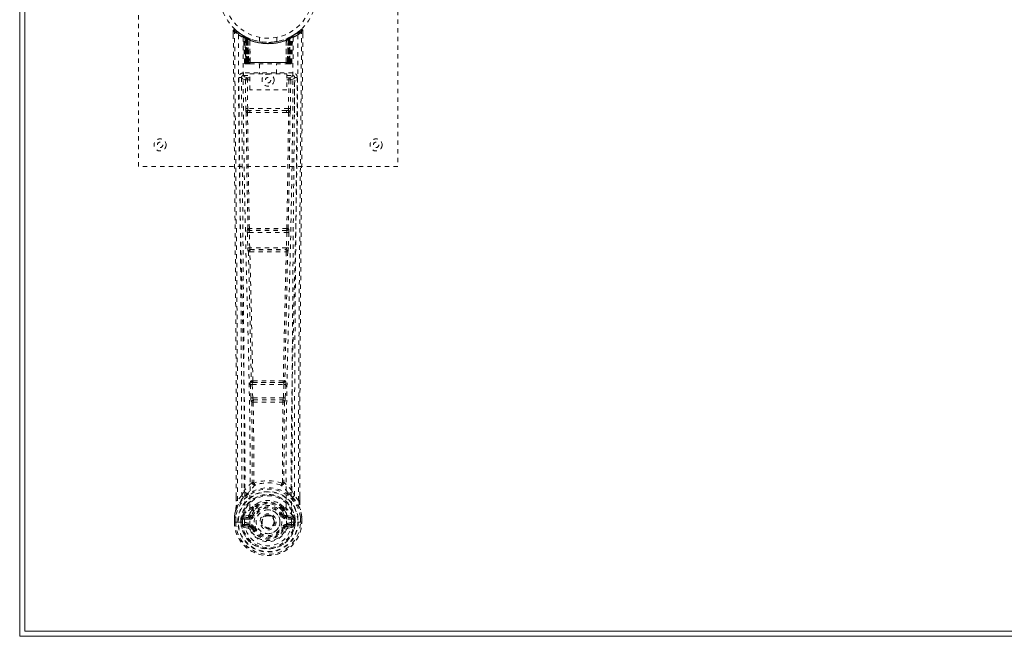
# Model space of a CAD drawing. Header units: inches. Extents: x 25.1 to 108.6, y 43.8 to 73.6.
# Tile 1 of 7: x 25.1 to 47.9, y 43.8 to 58.1. Entities that reach past the tile are written whole.
import ezdxf

# ---------------------------------------------------------------- set-up
doc = ezdxf.new("R2010")
doc.units = ezdxf.units.IN
doc.header["$MEASUREMENT"] = 0
doc.linetypes.add('SLD-Dashed', pattern=[0.075, 0.05, -0.025])
doc.linetypes.add('SLD-Solid', pattern=[0])

msp = doc.modelspace()

# ---------------------------------------------------------------- linework, layer by layer
at = {"color": 7, "linetype": 'SLD-Solid', "lineweight": 15}
for p, q in [((25.106, 43.811), (25.106, 73.561)), ((25.224, 73.443), (25.224, 43.929)), ((25.224, 43.929), (25.224, 73.443)), ((108.606, 43.811), (25.106, 43.811)), ((25.224, 43.929), (108.488, 43.929)), ((108.488, 43.929), (25.224, 43.929))]:
    msp.add_line(p, q, dxfattribs=at)
at = {"color": 7, "linetype": 'SLD-Dashed', "lineweight": 0}
for p, q in [((27.856, 54.686), (27.856, 62.686)), ((33.856, 62.686), (33.856, 54.686)), ((30.049, 57.828), (30.05, 57.744)), ((30.079, 57.828), (30.099, 57.85)), ((30.288, 57.713), (30.274, 57.721)), ((30.302, 57.688), (30.289, 57.696)), ((30.31, 57.09), (30.289, 57.696)), ((30.323, 57.09), (30.302, 57.688)), ((30.372, 57.668), (30.306, 57.702)), ((30.321, 57.68), (30.344, 57.087)), ((30.389, 57.642), (30.321, 57.677)), ((30.342, 57.09), (30.321, 57.677)), ((30.348, 57.647), (30.361, 57.673)), ((30.354, 57.645), (30.366, 57.671)), ((30.361, 57.673), (30.366, 57.671)), ((30.362, 57.641), (30.374, 57.667)), ((30.374, 57.667), (30.372, 57.668)), ((30.378, 57.665), (30.374, 57.667)), ((30.656, 57.675), (30.656, 57.579)), ((31.056, 57.579), (31.056, 57.675)), ((31.32, 57.659), (31.346, 57.671)), ((31.391, 57.677), (31.323, 57.642)), ((31.338, 57.667), (31.334, 57.665)), ((31.338, 57.667), (31.35, 57.641)), ((31.34, 57.668), (31.339, 57.667)), ((31.407, 57.702), (31.34, 57.668)), ((31.346, 57.671), (31.351, 57.673)), ((31.346, 57.671), (31.359, 57.645)), ((31.351, 57.673), (31.36, 57.678)), ((31.351, 57.673), (31.364, 57.647)), ((31.368, 57.087), (31.391, 57.68)), ((31.371, 57.09), (31.391, 57.677)), ((31.384, 57.671), (31.379, 57.672)), ((31.389, 57.09), (31.41, 57.688)), ((31.403, 57.09), (31.424, 57.696)), ((31.424, 57.696), (31.41, 57.688)), ((31.438, 57.721), (31.425, 57.713)), ((31.502, 57.762), (31.442, 57.725)), ((31.613, 57.85), (31.512, 57.769)), ((31.663, 57.828), (31.633, 57.828)), ((31.662, 57.743), (31.663, 57.828)), ((30.348, 57.647), (30.349, 57.09)), ((30.354, 57.645), (30.348, 57.647)), ((30.354, 57.09), (30.354, 57.645)), ((30.362, 57.09), (30.362, 57.641)), ((30.366, 57.639), (30.378, 57.665)), ((30.366, 57.639), (30.366, 57.09)), ((30.38, 57.632), (30.392, 57.659)), ((30.38, 57.632), (30.381, 57.09)), ((30.384, 57.631), (30.396, 57.657)), ((30.384, 57.09), (30.384, 57.631)), ((30.389, 57.642), (30.39, 57.641)), ((30.408, 57.09), (30.389, 57.642)), ((30.39, 57.641), (30.41, 57.09)), ((30.392, 57.659), (30.396, 57.657)), ((30.435, 57.612), (30.433, 57.613)), ((30.438, 57.089), (30.433, 57.613)), ((30.435, 57.612), (30.44, 57.09)), ((30.439, 57.639), (30.436, 57.64)), ((31.276, 57.64), (31.273, 57.639)), ((31.273, 57.09), (31.277, 57.612)), ((31.279, 57.613), (31.274, 57.089)), ((31.279, 57.613), (31.277, 57.612)), ((31.303, 57.09), (31.322, 57.641)), ((31.323, 57.642), (31.304, 57.09)), ((31.316, 57.657), (31.328, 57.631)), ((31.32, 57.659), (31.332, 57.632)), ((31.322, 57.641), (31.323, 57.642)), ((31.328, 57.631), (31.328, 57.09)), ((31.332, 57.09), (31.332, 57.632)), ((31.334, 57.665), (31.346, 57.639)), ((31.346, 57.09), (31.346, 57.639)), ((31.35, 57.641), (31.35, 57.09)), ((31.364, 57.647), (31.359, 57.645)), ((31.359, 57.645), (31.359, 57.09)), ((31.364, 57.09), (31.364, 57.647)), ((30.31, 57.09), (30.323, 57.09)), ((30.337, 57.062), (30.34, 57.061)), ((30.342, 57.09), (30.408, 57.09)), ((30.349, 57.061), (30.354, 57.061)), ((30.353, 57.061), (30.363, 57.061)), ((31.359, 57.09), (30.354, 57.09)), ((30.363, 57.061), (30.367, 57.061)), ((30.366, 57.09), (31.346, 57.09)), ((30.371, 57.061), (30.438, 57.061)), ((30.381, 57.09), (30.384, 57.09)), ((31.328, 57.09), (30.384, 57.09)), ((30.41, 57.09), (30.408, 57.09)), ((30.438, 57.089), (30.44, 57.09)), ((30.44, 57.09), (31.273, 57.09)), ((30.44, 57.061), (31.272, 57.061)), ((30.661, 57.061), (30.661, 56.829)), ((31.051, 56.829), (31.051, 57.061)), ((31.273, 57.09), (31.274, 57.089)), ((31.274, 57.061), (31.341, 57.061)), ((31.304, 57.09), (31.303, 57.09)), ((31.304, 57.09), (31.371, 57.09)), ((31.328, 57.09), (31.332, 57.09)), ((31.346, 57.061), (31.35, 57.061)), ((31.35, 57.061), (31.359, 57.061)), ((31.358, 57.061), (31.363, 57.061)), ((31.363, 57.061), (31.363, 57.063)), ((31.371, 57.061), (31.371, 57.061)), ((31.372, 57.061), (31.376, 57.062)), ((31.389, 57.09), (31.403, 57.09)), ((30.243, 56.764), (30.239, 56.747)), ((30.24, 56.754), (30.24, 56.744)), ((30.284, 56.852), (30.284, 56.792)), ((31.428, 56.852), (30.284, 56.852)), ((30.284, 56.792), (30.432, 56.792)), ((30.432, 56.829), (31.293, 56.829)), ((30.432, 56.463), (30.432, 56.829)), ((31.293, 56.829), (31.293, 56.463)), ((31.293, 56.792), (31.428, 56.792)), ((31.428, 56.792), (31.428, 56.852)), ((31.473, 56.747), (31.47, 56.764)), ((31.472, 56.744), (31.472, 56.754)), ((30.24, 56.744), (30.24, 56.743)), ((30.24, 56.743), (30.247, 55.929)), ((30.332, 56.689), (30.377, 56.69)), ((30.332, 56.689), (30.339, 56.029)), ((30.377, 56.735), (30.377, 56.69)), ((30.432, 56.735), (30.377, 56.735)), ((30.384, 56.03), (30.377, 56.69)), ((30.432, 56.69), (30.377, 56.69)), ((31.293, 56.735), (31.336, 56.735)), ((31.293, 56.69), (31.336, 56.69)), ((31.336, 56.69), (31.329, 56.03)), ((31.336, 56.735), (31.336, 56.69)), ((31.38, 56.689), (31.373, 56.029)), ((31.465, 55.929), (31.472, 56.743)), ((31.472, 56.743), (31.472, 56.744)), ((31.293, 56.463), (30.432, 56.463)), ((30.381, 55.94), (30.43, 55.939)), ((31.329, 56.03), (30.384, 56.03)), ((30.44, 55.986), (30.393, 55.986)), ((31.272, 55.986), (30.44, 55.986)), ((31.32, 55.986), (31.272, 55.986)), ((31.282, 55.939), (31.331, 55.94)), ((33.856, 54.686), (27.856, 54.686)), ((30.376, 53.158), (30.387, 52.806)), ((30.389, 53.251), (30.383, 53.248)), ((30.421, 53.16), (31.291, 53.16)), ((30.432, 52.807), (30.421, 53.16)), ((30.428, 53.205), (30.434, 53.207)), ((31.284, 53.205), (30.428, 53.205)), ((31.278, 53.207), (31.284, 53.205)), ((31.291, 53.16), (31.281, 52.807)), ((31.329, 53.248), (31.323, 53.251)), ((31.336, 53.158), (31.325, 52.806)), ((30.4, 52.716), (30.401, 52.715)), ((31.281, 52.807), (30.432, 52.807)), ((30.445, 52.762), (30.445, 52.762)), ((30.445, 52.762), (31.267, 52.762)), ((31.267, 52.762), (31.267, 52.762)), ((31.311, 52.715), (31.312, 52.716)), ((30.469, 49.73), (30.456, 49.726)), ((31.244, 49.73), (31.257, 49.726)), ((30.446, 49.636), (30.458, 49.327)), ((30.49, 49.638), (31.222, 49.638)), ((30.502, 49.329), (30.49, 49.638)), ((30.5, 49.683), (30.513, 49.687)), ((31.212, 49.683), (30.5, 49.683)), ((31.199, 49.687), (31.212, 49.683)), ((31.222, 49.638), (31.21, 49.329)), ((31.267, 49.636), (31.255, 49.327)), ((30.458, 49.327), (30.46, 49.294)), ((30.476, 49.237), (30.477, 49.237)), ((31.21, 49.329), (30.502, 49.329)), ((30.521, 49.284), (30.52, 49.284)), ((30.52, 49.284), (31.192, 49.284)), ((31.192, 49.284), (31.191, 49.284)), ((31.235, 49.237), (31.236, 49.237)), ((31.255, 49.327), (31.252, 49.294)), ((30.245, 47.071), (30.305, 47.183)), ((31.408, 47.183), (31.467, 47.071)), ((30.12, 46.955), (30.119, 47.043)), ((30.121, 47.044), (30.121, 46.955)), ((30.245, 47.071), (30.149, 46.956)), ((31.563, 46.956), (31.467, 47.071)), ((31.592, 46.955), (31.591, 47.057)), ((31.593, 46.955), (31.593, 47.056)), ((30.485, 46.768), (30.484, 46.745)), ((30.492, 46.796), (30.503, 46.813)), ((30.508, 46.763), (30.508, 46.74)), ((31.204, 46.74), (31.204, 46.763)), ((31.209, 46.813), (31.221, 46.796)), ((31.228, 46.768), (31.228, 46.745)), ((30.077, 46.576), (30.077, 46.572)), ((30.077, 46.455), (30.077, 46.572)), ((30.078, 46.572), (30.078, 46.454)), ((30.107, 46.572), (30.106, 46.456)), ((30.228, 46.529), (30.228, 46.529)), ((30.228, 46.456), (30.228, 46.529)), ((30.258, 46.527), (30.257, 46.457)), ((30.258, 46.528), (30.263, 46.547)), ((30.263, 46.547), (30.263, 46.534)), ((30.263, 46.534), (30.263, 46.457)), ((30.272, 46.575), (30.269, 46.571)), ((30.273, 46.575), (30.283, 46.586)), ((30.398, 46.607), (30.283, 46.586)), ((30.283, 46.586), (30.283, 46.586)), ((30.283, 46.586), (30.283, 46.586)), ((30.298, 46.553), (30.427, 46.578)), ((30.298, 46.553), (30.298, 46.523)), ((30.427, 46.553), (30.298, 46.553)), ((30.427, 46.523), (30.298, 46.523)), ((30.427, 46.578), (30.427, 46.553)), ((30.427, 46.523), (30.427, 46.553)), ((30.475, 46.608), (30.482, 46.619)), ((30.482, 46.619), (30.509, 46.608)), ((31.203, 46.608), (31.23, 46.619)), ((31.23, 46.619), (31.237, 46.608)), ((31.285, 46.578), (31.414, 46.553)), ((31.285, 46.578), (31.285, 46.553)), ((31.414, 46.553), (31.285, 46.553)), ((31.285, 46.523), (31.285, 46.553)), ((31.414, 46.523), (31.285, 46.523)), ((31.43, 46.586), (31.314, 46.607)), ((31.414, 46.523), (31.414, 46.553)), ((31.43, 46.586), (31.44, 46.576)), ((31.443, 46.571), (31.44, 46.576)), ((31.449, 46.547), (31.449, 46.534)), ((31.454, 46.528), (31.449, 46.547)), ((31.449, 46.534), (31.45, 46.457)), ((31.484, 46.529), (31.455, 46.527)), ((31.455, 46.457), (31.455, 46.527)), ((31.484, 46.529), (31.485, 46.457)), ((31.484, 46.529), (31.484, 46.529)), ((31.606, 46.456), (31.606, 46.572)), ((31.635, 46.454), (31.634, 46.572)), ((31.635, 46.572), (31.635, 46.576)), ((31.636, 46.455), (31.635, 46.572)), ((30.077, 46.455), (30.081, 46.455)), ((30.081, 46.455), (30.134, 46.455)), ((30.134, 46.455), (30.157, 46.456)), ((30.157, 46.456), (30.163, 46.456)), ((30.163, 46.456), (30.313, 46.456)), ((30.228, 46.456), (30.228, 46.456)), ((30.263, 46.457), (30.257, 46.457)), ((30.281, 46.335), (30.4, 46.312)), ((30.311, 46.401), (30.311, 46.371)), ((30.311, 46.401), (30.427, 46.401)), ((30.427, 46.351), (30.311, 46.371)), ((30.311, 46.371), (30.427, 46.371)), ((30.313, 46.456), (30.313, 46.456)), ((30.427, 46.401), (30.427, 46.371)), ((30.427, 46.351), (30.427, 46.371)), ((30.487, 46.307), (30.483, 46.316)), ((30.509, 46.317), (30.487, 46.307)), ((30.7, 46.462), (30.7, 46.478)), ((30.7, 46.454), (30.7, 46.462)), ((31.225, 46.307), (31.203, 46.317)), ((31.229, 46.316), (31.225, 46.307)), ((31.28, 46.284), (31.225, 46.307)), ((31.285, 46.401), (31.285, 46.371)), ((31.285, 46.401), (31.401, 46.401)), ((31.401, 46.371), (31.285, 46.351)), ((31.285, 46.351), (31.285, 46.371)), ((31.285, 46.371), (31.401, 46.371)), ((31.313, 46.312), (31.432, 46.335)), ((31.399, 46.456), (31.55, 46.456)), ((31.401, 46.371), (31.401, 46.401)), ((31.45, 46.457), (31.455, 46.457)), ((31.55, 46.456), (31.556, 46.456)), ((31.556, 46.456), (31.579, 46.455)), ((31.579, 46.455), (31.632, 46.455)), ((31.632, 46.455), (31.636, 46.455))]:
    msp.add_line(p, q, dxfattribs=at)
at = {"color": 7, "linetype": 'SLD-Dashed', "lineweight": 0, "flags": 128}
for points in [[(30.119, 47.043), (30.117, 49.672), (30.1, 52.39), (30.075, 55.109), (30.049, 57.828)], [(30.049, 57.828), (30.05, 57.827), (30.052, 57.828), (30.058, 57.828), (30.068, 57.828), (30.074, 57.828), (30.079, 57.828)], [(30.098, 57.848), (30.091, 57.852), (30.083, 57.854), (30.074, 57.855), (30.066, 57.853), (30.06, 57.85), (30.054, 57.845), (30.051, 57.838), (30.05, 57.83)], [(30.149, 46.956), (30.15, 47.694), (30.15, 48.474), (30.148, 49.297), (30.144, 50.163), (30.14, 50.96), (30.134, 51.789), (30.133, 51.98), (30.131, 52.172), (30.13, 52.366), (30.129, 52.5), (30.128, 52.629), (30.127, 52.765), (30.125, 52.906), (30.121, 53.36), (30.117, 53.864), (30.111, 54.42), (30.108, 54.771), (30.105, 55.143), (30.101, 55.546), (30.097, 55.922), (30.092, 56.412), (30.088, 56.848), (30.085, 57.229), (30.082, 57.556), (30.079, 57.828)], [(30.168, 57.734), (30.174, 56.144), (30.192, 54.554), (30.223, 52.968), (30.26, 51.385), (30.29, 50.145), (30.313, 48.91), (30.323, 47.679), (30.313, 46.456)], [(30.277, 57.679), (30.284, 56.092), (30.304, 54.508), (30.337, 52.925), (30.377, 51.346), (30.409, 50.109), (30.433, 48.876), (30.443, 47.648), (30.431, 46.426)], [(30.282, 57.713), (30.289, 57.702), (30.293, 57.689)], [(30.289, 57.702), (30.29, 57.696), (30.29, 57.695)], [(30.32, 57.685), (30.321, 57.679), (30.321, 57.677)], [(30.322, 57.693), (30.329, 57.69), (30.361, 57.673)], [(31.435, 57.679), (31.429, 56.092), (31.408, 54.508), (31.376, 52.925), (31.335, 51.346), (31.304, 50.109), (31.279, 48.876), (31.27, 47.648), (31.282, 46.426)], [(31.544, 57.734), (31.539, 56.144), (31.52, 54.554), (31.49, 52.968), (31.452, 51.385), (31.422, 50.145), (31.399, 48.91), (31.389, 47.679), (31.399, 46.456)], [(31.563, 46.956), (31.562, 47.77), (31.563, 48.618), (31.565, 49.502), (31.569, 50.305), (31.572, 50.822), (31.575, 51.364), (31.579, 51.931), (31.584, 52.494), (31.588, 52.982), (31.593, 53.629), (31.6, 54.317), (31.607, 55.046), (31.613, 55.723), (31.633, 57.828)], [(31.593, 47.056), (31.595, 49.673), (31.613, 52.389), (31.637, 55.11), (31.663, 57.828)], [(31.66, 57.828), (31.658, 57.835), (31.655, 57.843), (31.65, 57.85), (31.643, 57.854), (31.636, 57.857), (31.629, 57.858), (31.621, 57.856), (31.615, 57.852)], [(31.054, 57.579), (31.055, 57.579), (31.037, 57.576), (30.999, 57.57), (30.945, 57.565), (30.88, 57.562), (30.856, 57.561)], [(30.349, 57.09), (30.334, 57.09), (30.321, 57.09), (30.313, 57.09), (30.31, 57.09)], [(30.323, 57.09), (30.327, 57.09), (30.335, 57.09), (30.348, 57.09), (30.362, 57.09)], [(30.341, 57.091), (30.342, 57.083), (30.343, 57.082)], [(30.381, 57.09), (30.373, 57.09), (30.365, 57.09), (30.358, 57.09), (30.352, 57.09), (30.347, 57.09), (30.344, 57.09), (30.342, 57.09), (30.342, 57.09)], [(30.342, 57.061), (30.342, 57.061), (30.343, 57.062), (30.345, 57.062), (30.349, 57.063)], [(30.355, 57.061), (30.355, 57.061), (30.356, 57.062), (30.359, 57.062), (30.363, 57.063)], [(30.37, 57.061), (30.372, 57.061), (30.373, 57.061)], [(30.41, 57.09), (30.413, 57.08), (30.42, 57.071)], [(30.438, 57.089), (30.423, 57.075), (30.42, 57.071)], [(31.274, 57.089), (31.289, 57.075), (31.293, 57.071)], [(31.293, 57.071), (31.299, 57.08), (31.303, 57.09)], [(31.371, 57.09), (31.371, 57.09), (31.369, 57.09), (31.365, 57.09), (31.36, 57.09), (31.354, 57.09), (31.347, 57.09), (31.34, 57.09), (31.332, 57.09)], [(31.35, 57.09), (31.365, 57.09), (31.377, 57.09), (31.386, 57.09), (31.389, 57.09)], [(31.35, 57.063), (31.354, 57.062), (31.356, 57.062), (31.357, 57.061), (31.357, 57.061)], [(31.403, 57.09), (31.4, 57.09), (31.391, 57.09), (31.379, 57.09), (31.364, 57.09)], [(30.377, 56.735), (30.308, 56.763), (30.284, 56.792)], [(31.428, 56.792), (31.405, 56.763), (31.336, 56.735)], [(30.179, 56.746), (30.183, 56.37), (30.187, 55.941), (30.192, 55.472), (30.196, 55.047), (30.198, 54.824), (30.2, 54.602), (30.202, 54.379), (30.205, 54.126), (30.207, 53.871), (30.21, 53.624), (30.214, 53.121), (30.218, 52.653), (30.222, 52.221), (30.226, 51.798), (30.23, 51.308), (30.235, 50.467), (30.24, 49.619), (30.244, 48.742), (30.245, 47.888), (30.245, 47.071)], [(30.239, 56.747), (30.263, 56.718), (30.332, 56.689)], [(30.239, 56.747), (30.27, 53.558), (30.296, 50.37), (30.305, 47.183)], [(31.38, 56.689), (31.376, 56.689), (31.366, 56.69), (31.352, 56.69), (31.336, 56.69)], [(31.38, 56.689), (31.45, 56.718), (31.471, 56.744)], [(31.408, 47.183), (31.416, 50.37), (31.442, 53.558), (31.473, 56.747)], [(31.467, 47.071), (31.467, 47.812), (31.468, 48.583), (31.471, 49.387), (31.475, 50.152), (31.48, 50.928), (31.486, 51.704), (31.492, 52.46), (31.499, 53.185), (31.505, 53.861), (31.512, 54.617), (31.519, 55.327), (31.526, 56.024), (31.533, 56.746)], [(30.384, 56.03), (30.368, 56.03), (30.354, 56.029), (30.343, 56.029), (30.339, 56.029)], [(30.349, 55.941), (30.365, 54.595), (30.389, 53.251)], [(30.423, 53.248), (30.398, 54.593), (30.381, 55.94)], [(31.282, 55.939), (31.071, 55.939), (30.856, 55.939), (30.642, 55.939), (30.43, 55.939)], [(31.272, 55.986), (31.068, 55.986), (30.862, 55.986), (30.65, 55.986), (30.44, 55.986)], [(31.331, 55.94), (31.314, 54.593), (31.289, 53.248)], [(31.32, 55.986), (31.337, 55.982), (31.347, 55.974)], [(31.364, 55.941), (31.348, 54.595), (31.323, 53.251)], [(31.373, 56.029), (31.369, 56.029), (31.359, 56.029), (31.344, 56.03), (31.329, 56.03)], [(30.421, 53.16), (30.413, 53.159), (30.405, 53.159), (30.398, 53.159), (30.391, 53.159), (30.385, 53.159), (30.381, 53.158), (30.378, 53.158), (30.376, 53.158)], [(31.336, 53.158), (31.334, 53.158), (31.331, 53.158), (31.327, 53.159), (31.321, 53.159), (31.315, 53.159), (31.307, 53.159), (31.3, 53.159), (31.291, 53.16)], [(30.432, 52.807), (30.424, 52.807), (30.416, 52.806), (30.408, 52.806), (30.402, 52.806), (30.396, 52.806), (30.392, 52.806), (30.389, 52.806), (30.387, 52.806)], [(30.387, 52.806), (30.389, 52.772), (30.389, 52.77)], [(30.401, 52.715), (30.436, 51.22), (30.469, 49.73)], [(30.504, 49.725), (30.471, 51.217), (30.435, 52.713)], [(31.277, 52.713), (31.241, 51.217), (31.208, 49.725)], [(31.311, 52.715), (31.276, 51.22), (31.244, 49.73)], [(31.325, 52.806), (31.324, 52.806), (31.321, 52.806), (31.316, 52.806), (31.311, 52.806), (31.304, 52.806), (31.297, 52.806), (31.289, 52.807), (31.281, 52.807)], [(31.307, 52.735), (31.308, 52.733), (31.311, 52.715)], [(31.325, 52.806), (31.323, 52.772), (31.323, 52.77)], [(30.49, 49.638), (30.482, 49.637), (30.474, 49.637), (30.467, 49.637), (30.461, 49.637), (30.455, 49.636), (30.451, 49.636), (30.448, 49.636), (30.446, 49.636)], [(30.49, 49.638), (30.49, 49.646), (30.49, 49.654), (30.492, 49.669), (30.495, 49.679), (30.5, 49.683)], [(31.212, 49.683), (31.217, 49.679), (31.221, 49.669), (31.223, 49.654), (31.223, 49.646), (31.222, 49.638)], [(31.267, 49.636), (31.265, 49.636), (31.262, 49.636), (31.257, 49.636), (31.252, 49.637), (31.245, 49.637), (31.238, 49.637), (31.23, 49.637), (31.222, 49.638)], [(30.502, 49.329), (30.494, 49.329), (30.487, 49.328), (30.479, 49.328), (30.473, 49.328), (30.467, 49.328), (30.463, 49.327), (30.46, 49.327), (30.458, 49.327)], [(30.477, 49.237), (30.488, 48.305), (30.489, 47.376)], [(30.513, 49.232), (30.524, 48.299), (30.524, 47.37)], [(31.188, 47.37), (31.189, 48.299), (31.2, 49.232)], [(31.21, 49.329), (31.209, 49.32), (31.208, 49.312), (31.203, 49.297), (31.198, 49.288), (31.195, 49.285), (31.193, 49.284), (31.192, 49.284)], [(31.255, 49.327), (31.25, 49.327), (31.239, 49.328), (31.225, 49.328), (31.21, 49.329)], [(31.235, 49.237), (31.225, 48.305), (31.224, 47.376)], [(30.486, 47.368), (30.389, 47.281), (30.305, 47.183)], [(30.486, 47.368), (30.488, 47.357), (30.493, 47.349), (30.499, 47.342), (30.507, 47.339), (30.515, 47.339), (30.523, 47.343), (30.529, 47.35), (30.534, 47.359)], [(30.524, 47.37), (30.525, 47.368), (30.525, 47.366), (30.528, 47.363), (30.534, 47.359)], [(31.178, 47.359), (31.185, 47.363), (31.187, 47.366), (31.188, 47.368), (31.188, 47.37)], [(31.178, 47.359), (31.183, 47.35), (31.19, 47.343), (31.198, 47.339), (31.206, 47.339), (31.213, 47.342), (31.22, 47.349), (31.224, 47.357), (31.226, 47.368)], [(31.408, 47.183), (31.324, 47.281), (31.226, 47.368)], [(30.288, 47.031), (30.187, 46.908), (30.107, 46.753)], [(30.149, 46.956), (30.143, 46.956), (30.137, 46.956), (30.131, 46.956), (30.126, 46.955), (30.122, 46.955), (30.12, 46.955), (30.119, 46.955), (30.12, 46.955)], [(30.398, 47.134), (30.392, 47.128), (30.383, 47.119)], [(31.329, 47.119), (31.32, 47.128), (31.315, 47.134)], [(31.425, 47.031), (31.525, 46.908), (31.605, 46.753)], [(31.593, 46.955), (31.593, 46.955), (31.592, 46.955), (31.59, 46.955), (31.586, 46.955), (31.581, 46.956), (31.575, 46.956), (31.569, 46.956), (31.563, 46.956)], [(30.107, 46.753), (30.091, 46.675), (30.077, 46.576)], [(30.077, 46.572), (30.09, 46.667), (30.106, 46.742)], [(30.107, 46.753), (30.106, 46.748), (30.106, 46.742)], [(30.484, 46.745), (30.454, 46.695), (30.425, 46.63)], [(30.629, 46.899), (30.578, 46.873), (30.503, 46.813)], [(31.209, 46.813), (31.134, 46.873), (31.083, 46.899)], [(31.23, 46.619), (31.204, 46.68), (31.176, 46.727)], [(31.228, 46.745), (31.259, 46.695), (31.287, 46.63)], [(31.607, 46.742), (31.607, 46.748), (31.605, 46.753)], [(31.635, 46.576), (31.624, 46.664), (31.605, 46.753)], [(31.635, 46.572), (31.623, 46.667), (31.607, 46.742)], [(30.077, 46.576), (30.078, 46.576), (30.08, 46.576), (30.083, 46.575), (30.087, 46.575), (30.091, 46.574), (30.096, 46.574), (30.101, 46.573), (30.107, 46.572)], [(30.077, 46.572), (30.077, 46.572), (30.078, 46.572), (30.08, 46.572), (30.084, 46.572), (30.089, 46.572), (30.094, 46.572), (30.1, 46.572), (30.107, 46.572)], [(30.228, 46.529), (30.238, 46.528), (30.247, 46.528), (30.254, 46.528), (30.258, 46.527)], [(30.258, 46.527), (30.258, 46.528), (30.258, 46.528)], [(30.298, 46.523), (30.28, 46.526), (30.263, 46.534)], [(30.425, 46.63), (30.412, 46.613), (30.398, 46.607)], [(30.537, 46.596), (30.532, 46.598), (30.527, 46.601), (30.522, 46.603), (30.518, 46.604), (30.514, 46.606), (30.512, 46.607), (30.51, 46.608), (30.509, 46.608)], [(31.175, 46.596), (31.181, 46.598), (31.186, 46.601), (31.19, 46.603), (31.194, 46.604), (31.198, 46.606), (31.2, 46.607), (31.202, 46.608), (31.203, 46.608)], [(31.287, 46.63), (31.3, 46.613), (31.314, 46.607)], [(31.449, 46.534), (31.433, 46.526), (31.414, 46.523)], [(31.454, 46.528), (31.455, 46.527), (31.455, 46.527)], [(31.635, 46.576), (31.634, 46.576), (31.632, 46.576), (31.629, 46.575), (31.626, 46.575), (31.621, 46.574), (31.616, 46.574), (31.611, 46.573), (31.606, 46.572)], [(31.606, 46.572), (31.612, 46.572), (31.618, 46.572), (31.624, 46.572), (31.628, 46.572), (31.632, 46.572), (31.635, 46.572), (31.636, 46.572), (31.635, 46.572)], [(30.106, 46.456), (30.1, 46.456), (30.094, 46.456), (30.088, 46.456), (30.083, 46.456), (30.08, 46.456), (30.077, 46.455), (30.076, 46.455), (30.077, 46.455)], [(30.257, 46.457), (30.254, 46.457), (30.247, 46.456), (30.238, 46.456), (30.228, 46.456)], [(30.268, 46.384), (30.288, 46.397), (30.311, 46.401)], [(31.282, 46.426), (31.276, 46.348), (31.254, 46.272), (31.214, 46.202), (31.161, 46.142), (31.095, 46.092), (31.02, 46.055), (30.94, 46.033), (30.856, 46.026), (30.773, 46.033), (30.692, 46.055), (30.617, 46.092), (30.552, 46.142), (30.498, 46.202), (30.459, 46.272), (30.436, 46.348), (30.431, 46.426)], [(30.537, 46.328), (30.532, 46.326), (30.527, 46.324), (30.522, 46.322), (30.518, 46.32), (30.514, 46.319), (30.512, 46.318), (30.51, 46.317), (30.509, 46.317)], [(31.175, 46.328), (31.181, 46.326), (31.186, 46.324), (31.19, 46.322), (31.194, 46.32), (31.198, 46.319), (31.2, 46.318), (31.202, 46.317), (31.203, 46.317)], [(31.401, 46.401), (31.425, 46.397), (31.444, 46.384)], [(31.636, 46.455), (31.636, 46.455), (31.635, 46.455), (31.633, 46.455), (31.629, 46.456), (31.624, 46.456), (31.619, 46.456), (31.613, 46.456), (31.606, 46.456)]]:
    msp.add_lwpolyline(points, dxfattribs=at)
at = {"color": 7, "linetype": 'SLD-Dashed', "lineweight": 0}
for centre, radius in [((30.856, 58.686), 1.125), ((30.856, 58.686), 1.03), ((30.856, 56.686), 0.14), ((30.856, 56.686), 0.0625), ((28.356, 55.186), 0.14), ((28.356, 55.186), 0.0625), ((33.356, 55.186), 0.14), ((33.356, 55.186), 0.0625), ((30.856, 46.462), 0.7), ((30.856, 46.462), 0.69), ((30.856, 46.462), 0.623), ((30.856, 46.462), 0.32), ((30.856, 46.462), 0.275), ((30.856, 46.462), 0.187), ((30.856, 46.462), 0.157), ((30.856, 46.462), 0.142), ((30.856, 46.462), 0.14), ((30.856, 46.462), 0.138)]:
    msp.add_circle(centre, radius, dxfattribs=at)
for centre, radius, start, end in [((30.079, 57.828), 0.03, 47.8472, 180.532), ((30.851, 58.721), 1.2, 228.1039, 235.3369), ((30.856, 58.687), 1.158, 227.8714, 312.1369), ((30.852, 58.68), 1.12, 227.895, 235.3638), ((30.198, 57.734), 0.03, 55.9265, 179.735), ((30.842, 58.922), 1.366, 240.4185, 245.5475), ((30.856, 58.686), 1.127, 235.3413, 240.474), ((30.259, 57.695), 0.03, 1.9895, 58.9136), ((30.83, 58.642), 1.076, 238.9039, 239.8256), ((30.239, 57.659), 0.0707, 31.4592, 58.8866), ((30.318, 57.666), 0.0429, 114.1731, 162.9872), ((30.856, 58.718), 1.19, 240.8801, 299.1199), ((30.272, 57.687), 0.0299, 1.903, 59.6988), ((30.773, 58.54), 0.959, 239.6209, 242.5231), ((30.867, 58.709), 1.154, 239.9258, 243.9565), ((30.846, 58.32), 0.837, 228.2565, 233.5278), ((30.856, 58.686), 1.128, 240.4733, 299.5267), ((30.833, 58.3), 0.81, 229.0909, 234.4553), ((30.291, 57.676), 0.03, 16.8622, 61.2461), ((30.291, 57.676), 0.0299, 1.8062, 60.7493), ((30.857, 58.689), 1.13, 240.7881, 245.7028), ((30.843, 58.308), 0.819, 230.3862, 235.5962), ((30.359, 57.641), 0.0297, 1.4827, 64.4695), ((30.361, 57.64), 0.0297, 1.4755, 64.5502), ((30.964, 58.454), 0.872, 293.5613, 295.4799), ((31.375, 57.565), 0.109, 91.2471, 120.4804), ((31.352, 57.64), 0.0297, 115.4498, 178.5245), ((31.353, 57.641), 0.0297, 115.5336, 178.5215), ((30.869, 58.308), 0.819, 304.4042, 309.6134), ((30.881, 58.298), 0.808, 305.5367, 310.9171), ((31.407, 57.546), 0.137, 89.4088, 113.5142), ((30.862, 58.326), 0.844, 306.4936, 311.7199), ((31.421, 57.676), 0.0299, 119.2543, 178.198), ((31.001, 58.437), 0.84, 298.7944, 300.3452), ((31.44, 57.687), 0.0299, 120.2962, 178.102), ((30.856, 58.686), 1.127, 299.5264, 304.6583), ((31.394, 57.666), 0.0429, 17.0123, 65.8249), ((31.454, 57.695), 0.03, 121.0757, 178.0212), ((30.871, 58.92), 1.364, 294.449, 299.585), ((30.86, 58.681), 1.121, 304.6392, 312.1001), ((31.514, 57.734), 0.03, 0.2596, 124.0788), ((30.858, 58.726), 1.206, 304.6791, 311.8731), ((31.633, 57.828), 0.03, 359.4723, 132.1505), ((31.577, 57.798), 0.0632, 28.482, 55.9258), ((30.856, 58.685), 1.155, 244.2141, 295.7859), ((30.856, 58.685), 1.155, 244.9105, 295.0895), ((30.856, 58.685), 1.155, 245.8865, 294.1135), ((30.813, 58.239), 0.732, 234.7539, 238.7698), ((30.407, 57.629), 0.0311, 328.3262, 19.6449), ((30.406, 57.63), 0.0345, 328.9563, 15.1673), ((30.856, 58.65), 1.12, 247.9258, 292.0742), ((31.307, 57.63), 0.0345, 164.8314, 211.0548), ((31.305, 57.629), 0.031, 160.2184, 211.6916), ((30.898, 58.241), 0.734, 301.243, 305.239), ((30.34, 57.091), 0.03, 181.9934, 269.9954), ((30.341, 57.092), 0.0305, 182.3659, 249.3677), ((30.353, 57.091), 0.03, 181.989, 246.5599), ((30.354, 57.093), 0.0315, 237.9465, 270.685), ((30.371, 57.091), 0.03, 181.9319, 269.9357), ((31.179, 57.087), 0.83, 179.7742, 181.622), ((30.766, 57.083), 0.412, 179.0187, 183.0429), ((30.785, 57.083), 0.423, 179.0446, 182.9706), ((30.788, 57.083), 0.422, 179.0353, 182.9706), ((30.823, 57.083), 0.442, 179.0788, 182.8342), ((30.826, 57.083), 0.442, 179.0835, 182.8388), ((30.438, 57.091), 0.0299, 181.7955, 269.8155), ((30.441, 57.088), 0.0265, 218.3598, 269.3875), ((31.272, 57.088), 0.0266, 270.7999, 321.4463), ((31.274, 57.091), 0.0299, 270.1845, 358.2045), ((30.883, 57.083), 0.446, 357.1813, 0.9056), ((31.336, 57.096), 0.0353, 261.8137, 350.6741), ((30.89, 57.083), 0.442, 357.1612, 0.9165), ((31.341, 57.091), 0.03, 270.0617, 358.0707), ((30.924, 57.083), 0.422, 357.0374, 0.9659), ((30.502, 57.087), 0.848, 358.418, 0.2259), ((30.95, 57.083), 0.409, 356.9369, 0.9922), ((31.359, 57.093), 0.0315, 269.309, 302.3726), ((31.342, 56.945), 0.12, 75.9161, 79.5504), ((31.359, 57.091), 0.03, 293.4941, 358.0271), ((31.373, 57.091), 0.03, 270.0046, 358.0021), ((31.371, 57.092), 0.0305, 290.7106, 357.6502), ((30.284, 56.747), 0.105, 89.9167, 180.6366), ((30.284, 56.747), 0.045, 90.0205, 157.9915), ((31.428, 56.747), 0.105, 359.3622, 90.0846), ((31.428, 56.747), 0.045, 22.0106, 89.9803), ((30.222, 53.876), 2.87, 89.642, 90.8398), ((30.377, 56.69), 0.0451, 90.4253, 180.3586), ((31.335, 56.69), 0.0451, 359.6181, 89.5736), ((31.491, 53.884), 2.862, 89.1592, 90.3602), ((30.628, 56.016), 0.289, 177.3539, 195.0211), ((30.394, 55.94), 0.0456, 91.9254, 179.0018), ((30.374, 56.197), 0.258, 264.2207, 271.5588), ((30.456, 55.946), 0.075, 148.0082, 184.8094), ((30.461, 56.023), 0.0773, 174.5374, 208.3852), ((30.495, 55.95), 0.0652, 146.4346, 189.438), ((31.218, 55.95), 0.0652, 350.5376, 33.5539), ((31.252, 56.023), 0.0773, 331.6295, 5.4587), ((31.255, 55.946), 0.0756, 355.3421, 31.8447), ((31.338, 56.198), 0.258, 268.4492, 275.771), ((31.325, 55.943), 0.0384, 357.083, 55.3633), ((31.084, 56.016), 0.289, 344.9818, 2.6493), ((30.596, 53.186), 0.222, 163.6407, 187.1175), ((30.429, 53.25), 0.0451, 181.9407, 269.4438), ((30.434, 53.252), 0.0451, 181.971, 269.4217), ((30.415, 53.384), 0.136, 258.8655, 273.2814), ((30.479, 53.173), 0.0601, 148.5904, 193.1065), ((30.856, 17.117), 36.134, 89.3135, 90.6865), ((30.48, 53.241), 0.057, 172.6048, 216.4869), ((30.856, 20.173), 33.037, 89.2677, 90.7323), ((31.278, 53.252), 0.0451, 270.5786, 358.0317), ((31.233, 53.241), 0.0567, 323.3871, 7.5211), ((31.284, 53.25), 0.0451, 270.5593, 358.0562), ((31.233, 53.173), 0.0601, 346.9071, 31.3959), ((31.297, 53.384), 0.136, 266.736, 281.1157), ((31.116, 53.186), 0.222, 352.8781, 16.3607), ((30.507, 52.766), 0.118, 177.9871, 205.3607), ((30.445, 52.717), 0.0451, 90.6328, 181.6253), ((30.446, 52.717), 0.0451, 90.6356, 181.6285), ((30.427, 52.836), 0.123, 257.6572, 273.6634), ((30.494, 52.801), 0.0626, 174.4767, 218.4601), ((30.504, 52.724), 0.0697, 146.9328, 189.0859), ((30.856, 86.275), 33.565, 269.2812, 270.7189), ((30.856, 86.108), 33.349, 269.2944, 270.7056), ((31.218, 52.801), 0.0626, 321.5411, 5.5221), ((31.267, 52.718), 0.0433, 22.7763, 90.2191), ((31.208, 52.724), 0.0697, 350.9205, 33.0608), ((31.267, 52.717), 0.0451, 358.373, 89.3659), ((31.285, 52.837), 0.125, 266.4433, 282.236), ((31.205, 52.766), 0.118, 334.6381, 2.0201), ((30.608, 49.663), 0.165, 157.6309, 189.4088), ((30.501, 49.728), 0.0451, 182.4895, 269.137), ((30.514, 49.732), 0.0451, 182.6021, 269.1053), ((30.498, 49.817), 0.0921, 251.4717, 273.985), ((30.856, 12.699), 37.028, 89.4553, 90.5445), ((30.565, 49.719), 0.0612, 173.9356, 211.5351), ((30.856, 16.819), 32.869, 89.4016, 90.5984), ((31.199, 49.732), 0.0451, 270.8937, 357.4019), ((31.148, 49.719), 0.0607, 328.3024, 6.2269), ((31.215, 49.817), 0.0919, 266.0285, 288.5395), ((31.211, 49.728), 0.0451, 270.8642, 357.5092), ((31.104, 49.663), 0.165, 350.5963, 22.364), ((30.553, 49.289), 0.0933, 177.5356, 214.1364), ((30.521, 49.239), 0.0451, 91.0394, 182.1465), ((30.522, 49.239), 0.0451, 91.0486, 182.1459), ((30.507, 49.32), 0.0879, 250.2456, 273.9526), ((30.561, 49.327), 0.0588, 177.8444, 226.6276), ((30.599, 49.244), 0.0873, 153.1898, 188.1889), ((30.856, 81.954), 32.724, 269.3989, 270.6009), ((30.856, 82.652), 33.37, 269.4251, 270.5749), ((31.19, 49.239), 0.0451, 357.8501, 88.9523), ((31.113, 49.244), 0.0873, 351.8111, 26.8102), ((31.191, 49.239), 0.0451, 357.8578, 88.9562), ((31.205, 49.321), 0.0889, 266.1784, 289.6244), ((31.159, 49.289), 0.0933, 325.8644, 2.4686), ((30.856, 46.449), 0.965, 70.5266, 109.4745), ((30.856, 46.462), 0.787, 8.3239, 171.6761), ((30.856, 46.462), 0.758, 8.3238, 171.6762), ((30.365, 47.186), 0.0608, 182.3837, 301.9688), ((31.124, 46.625), 0.887, 129.1292, 144.9719), ((30.474, 47.375), 0.0143, 327.5487, 3.3588), ((30.547, 47.372), 0.0608, 183.6683, 286.5427), ((30.521, 47.449), 0.0795, 246.0527, 272.5072), ((30.611, 47.377), 0.0786, 193.3285, 233.7371), ((30.856, 46.521), 0.844, 69.7728, 110.2275), ((31.165, 47.372), 0.0608, 253.4562, 356.3311), ((31.102, 47.377), 0.0786, 306.2545, 346.6799), ((30.588, 46.625), 0.887, 35.0292, 50.8693), ((31.192, 47.449), 0.0795, 267.4927, 293.9461), ((31.238, 47.375), 0.0143, 176.6412, 212.4513), ((31.347, 47.186), 0.0608, 238.0304, 357.6182), ((28.918, 46.926), 1.202, 351.1863, 1.3423), ((26.527, 47.595), 3.678, 346.7632, 349.9885), ((30.856, 46.462), 0.632, 6.0643, 173.9357), ((30.707, 47.518), 0.642, 224.0817, 229.2674), ((30.856, 46.462), 0.602, 6.2697, 173.7303), ((31.832, 45.456), 2.206, 131.0593, 134.4299), ((30.856, 46.481), 0.476, 61.4726, 118.5265), ((29.881, 45.457), 2.205, 45.5695, 48.9419), ((31.004, 47.519), 0.644, 310.7406, 315.9085), ((35.185, 47.595), 3.678, 190.012, 193.2376), ((32.794, 46.926), 1.202, 178.6566, 188.8135), ((30.72, 46.372), 0.491, 116.1271, 155.5129), ((30.663, 46.366), 0.44, 113.935, 149.9018), ((30.921, 46.466), 0.465, 145.8376, 160.7948), ((30.515, 46.748), 0.0305, 185.6336, 316.0644), ((30.506, 46.791), 0.0504, 244.2239, 271.7517), ((30.529, 46.772), 0.0444, 147.3962, 184.9997), ((30.507, 46.813), 0.0506, 244.3241, 271.7454), ((30.543, 46.818), 0.0404, 187.3006, 232.784), ((30.856, 46.451), 0.453, 39.7485, 140.2508), ((30.541, 46.762), 0.0326, 132.1631, 178.3674), ((30.536, 46.764), 0.0371, 220.1675, 270.7275), ((30.856, 46.462), 0.376, 22.774, 157.226), ((30.856, 46.425), 0.494, 46.9722, 133.0278), ((30.856, 46.469), 0.411, 39.0113, 140.9887), ((30.856, 46.462), 0.346, 22.7741, 157.2259), ((30.856, 46.462), 0.275, 89.0534, 269.0539), ((30.856, 46.462), 0.275, 269.0537, 89.0536), ((31.198, 46.748), 0.0305, 223.9332, 354.3703), ((31.176, 46.764), 0.0371, 269.2792, 319.8296), ((31.169, 46.818), 0.0404, 307.2355, 352.6799), ((31.171, 46.762), 0.0326, 1.645, 47.8246), ((31.206, 46.813), 0.0506, 268.2459, 295.6846), ((31.206, 46.791), 0.0505, 268.2725, 295.7487), ((30.988, 46.367), 0.497, 24.8145, 63.6301), ((31.183, 46.772), 0.0444, 355.0068, 32.6962), ((31.05, 46.366), 0.439, 30.0692, 66.0862), ((30.378, 46.531), 0.115, 159.6997, 172.2743), ((30.297, 46.584), 0.0305, 203.825, 270.96), ((30.428, 46.608), 0.0299, 180.9969, 268.9527), ((30.456, 46.636), 0.031, 190.1689, 328.1934), ((30.425, 46.635), 0.0565, 271.9577, 331.5636), ((30.427, 46.642), 0.089, 270, 337.226), ((30.427, 46.642), 0.119, 269.9994, 337.2262), ((30.856, 46.462), 0.156, 65.1542, 110.0596), ((31.285, 46.642), 0.119, 202.7738, 270.0006), ((31.285, 46.642), 0.089, 202.774, 270), ((31.256, 46.635), 0.031, 211.5915, 350.0524), ((31.287, 46.635), 0.0567, 208.2264, 267.982), ((31.284, 46.608), 0.0299, 271.0433, 359.0116), ((31.415, 46.584), 0.0306, 269.0433, 336.1675), ((31.365, 46.539), 0.0844, 5.4149, 22.611), ((31.606, 46.572), 0.03, 0.2178, 5.2738), ((30.856, 46.462), 0.78, 180, 359.4852), ((30.856, 46.462), 0.78, 180.5288, 359.4712), ((30.856, 46.462), 0.75, 180.4561, 359.5439), ((30.856, 46.462), 0.629, 180.5443, 359.4557), ((30.856, 46.462), 0.599, 180.5443, 359.4557), ((30.856, 46.462), 0.593, 180.5524, 187.6091), ((30.472, 46.411), 0.206, 187.6643, 201.652), ((30.31, 46.341), 0.0299, 88.0499, 192.106), ((30.431, 46.675), 0.249, 241.7061, 269.8622), ((30.856, 46.45), 0.543, 179.3659, 0.6341), ((30.428, 46.321), 0.0301, 91.4556, 197.622), ((30.391, 46.267), 0.0455, 22.517, 78.656), ((30.427, 46.282), 0.119, 22.7743, 90.0001), ((30.427, 46.282), 0.089, 22.774, 90), ((30.422, 46.28), 0.0714, 30.317, 85.246), ((31.003, 45.003), 1.403, 111.5627, 113.9859), ((30.856, 46.462), 0.459, 202.774, 337.226), ((30.856, 46.462), 0.4, 202.774, 337.226), ((30.856, 46.462), 0.376, 202.774, 337.226), ((30.856, 46.462), 0.346, 202.7741, 337.2259), ((31.285, 46.282), 0.119, 89.9999, 157.2257), ((31.285, 46.282), 0.089, 90, 157.226), ((31.291, 46.28), 0.0715, 94.7847, 149.7549), ((31.322, 46.267), 0.0455, 101.3582, 157.4648), ((31.283, 46.667), 0.242, 269.7356, 298.825), ((31.284, 46.321), 0.0301, 342.3463, 88.5761), ((31.402, 46.341), 0.0299, 347.8979, 91.9461), ((31.24, 46.411), 0.206, 338.3419, 352.3373), ((30.856, 46.462), 0.593, 352.3909, 359.4476), ((31.462, 45.584), 0.872, 88.4822, 90.4289)]:
    msp.add_arc(centre, radius, start, end, dxfattribs=at)

doc.saveas('drawing.dxf')
